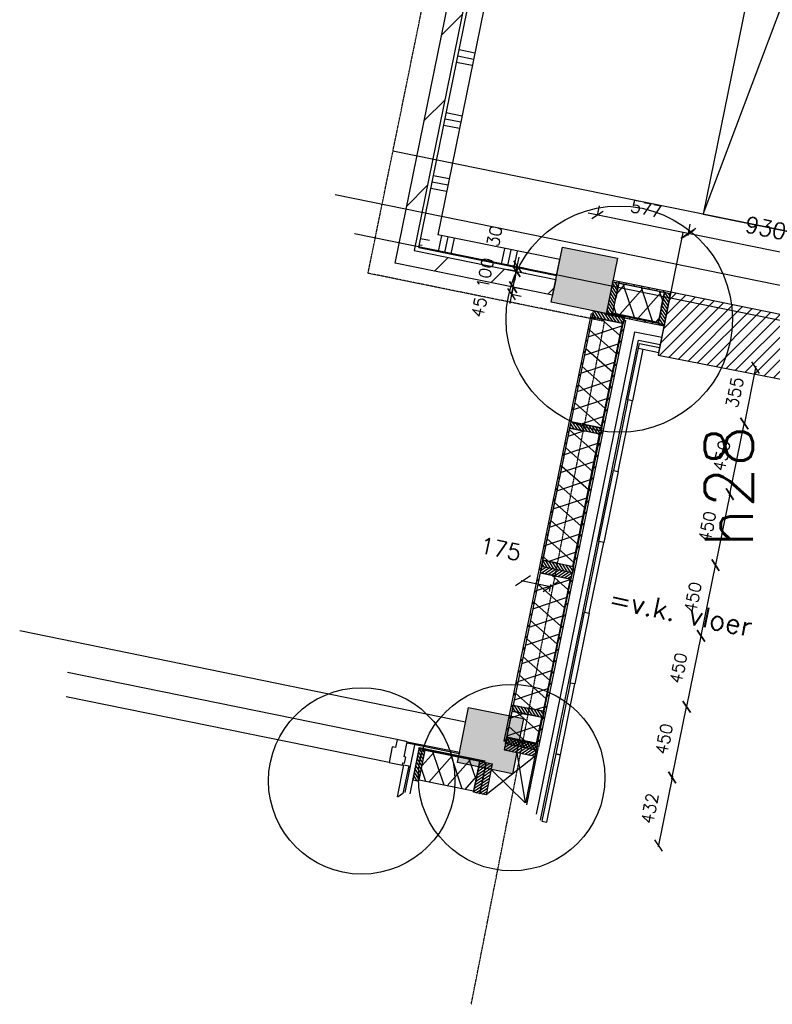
# Model space of a CAD drawing. Extents: x 0 to 297174, y -27731 to 163980.
# Tile 26 of 152: x 187325 to 192009, y 23919 to 30050. Entities that reach past the tile are written whole.
import ezdxf

# ---------------------------------------------------------------- set-up
doc = ezdxf.new("R2010")
doc.units = 0
doc.header["$LTSCALE"] = 5
doc.header["$MEASUREMENT"] = 0
doc.header["$PDMODE"] = 3
doc.header["$PDSIZE"] = 0.1
doc.linetypes.add('DASHDOT', pattern=[1, 0.5, -0.25, 0, -0.25])
doc.layers.get('0').update_dxf_attribs({"linetype": 'CONTINUOUS'})
doc.layers.get('DEFPOINTS').update_dxf_attribs({"linetype": 'CONTINUOUS'})
for name, color, linetype in [('_BRANDCOMPART', 6, 'DASHDOT'), ('_DETAILNUMMERS', 4, 'CONTINUOUS'), ('_DETAILNUMMERSTEKST', 4, 'CONTINUOUS'), ('_INSTALLATIES', 4, 'CONTINUOUS'), ('A--01A1_ACEER', 1, 'CONTINUOUS'), ('A--A21--_F-23-', 9, 'CONTINUOUS'), ('A--A22--_F123-', 9, 'CONTINUOUS'), ('A--A25--_F--3-', 9, 'CONTINUOUS'), ('A--A28--_F12--', 7, 'CONTINUOUS'), ('A--A42--_F-23-', 9, 'CONTINUOUS'), ('A--L$7A1-_STRAMIEN', 1, 'CONTINUOUS'), ('A--L02-A3-_LOGO', 3, 'CONTINUOUS'), ('A--L21--', 3, 'CONTINUOUS'), ('A--L21--_F--3-', 7, 'CONTINUOUS'), ('A--L21A2_BUITENWAND', 2, 'CONTINUOUS'), ('A--L22--_F--3-', 7, 'CONTINUOUS'), ('A--L22--_F-23-', 7, 'CONTINUOUS'), ('A--L22A2_BINNENWAND', 2, 'CONTINUOUS'), ('A--L25--', 7, 'CONTINUOUS'), ('A--L25--_F-23-', 7, 'CONTINUOUS'), ('A--L28--', 7, 'CONTINUOUS'), ('A--L28--_F--3-', 1, 'CONTINUOUS'), ('A--L28--_F12--', 7, 'CONTINUOUS'), ('A--L31A1_BUITENKOZIJN', 1, 'CONTINUOUS'), ('A--L42--', 7, 'CONTINUOUS'), ('A--L42--_F-23-', 7, 'CONTINUOUS'), ('A--M$1A-_F123-', 1, 'CONTINUOUS'), ('A--T01A-25_TEKST', 2, 'CONTINUOUS'), ('X--LR---_CP', 7, 'CONTINUOUS')]:
    doc.layers.add(name, color=color, linetype=linetype)
doc.styles.add('ALFA-0_25', font='ROMANS')
doc.styles.add('HIEMSTRA', font='romans.shx')
doc.dimstyles.get("Standard").update_dxf_attribs({"dimscale": 50, "dimtxt": 2.5, "dimasz": 2, "dimexe": 0.3, "dimexo": 0.3, "dimgap": 2, "dimtad": 1, "dimdec": 0, "dimzin": 0, "dimdsep": 46, "dimtxsty": 'HIEMSTRA', "dimblk1": 'OBLIQUE', "dimblk2": 'OBLIQUE', "dimsah": 1, "dimcen": 0.09, "dimdle": 0.3, "dimclrd": 1, "dimclre": 1, "dimclrt": 2, "dimadec": 0, "dimazin": 0, "dimtfac": 1, "dimtdec": 4, "dimtix": 1, "dimtmove": 2, "dimatfit": 3, "dimldrblk": 'OBLIQUE', "dimfxl": 0, "dimtvp": 625, "dimtolj": 1, "dimtzin": 0, "dimarcsym": 0})
doc.dimstyles.new('STANDARD$0', dxfattribs={"dimscale": 50, "dimtxt": 2.5, "dimasz": 2, "dimexe": 2, "dimexo": 0, "dimgap": 2, "dimtad": 1, "dimdec": 0, "dimzin": 0, "dimdsep": 46, "dimtxsty": 'ALFA-0_25', "dimblk1": 'OBLIQUE', "dimblk2": 'OBLIQUE', "dimsah": 1, "dimcen": -3, "dimdle": 2, "dimclrd": 1, "dimclre": 1, "dimclrt": 2, "dimadec": 0, "dimazin": 0, "dimtfac": 0.666667, "dimtofl": 0, "dimtmove": 2, "dimatfit": 3, "dimldrblk": 'OBLIQUE', "dimfxl": 0, "dimtvp": 0.833333, "dimtolj": 1, "dimtzin": 0, "dimarcsym": 0})

# ---------------------------------------------------------------- blocks, each defined once
blk = doc.blocks.new('*U1393')
at = {"layer": 'A--A22--_F123-'}
h = blk.add_hatch(dxfattribs=at)
h.set_pattern_fill('ALFALINE', color=256, scale=300, style=0, pattern_type=2)
h.set_pattern_definition([(45, (-23276.04, -25446.4), (-212.132, 212.132), [])])
h.paths.add_polyline_path([(0, 0), (-59, -39), (803.9, 4197), (852.9, 4187), (901.9, 4177), (59, 39)])
at = {"layer": 'A--L22--_F--3-', "color": 4, "linetype": 'Continuous'}
for points in [[(-59, -39), (-59, -39), (803.9, 4197), (852.9, 4187)], [(852.9, 4187), (901.9, 4177), (59, 39), (59, 39)]]:
    blk.add_lwpolyline(points, dxfattribs=at)
blk = doc.blocks.new('*U1394')
at = {"layer": 'A--A22--_F123-'}
h = blk.add_hatch(dxfattribs=at)
h.set_pattern_fill('ALFALINE', color=256, scale=300, style=0, pattern_type=2)
h.set_pattern_definition([(45, (-24207.2, -25256.72), (-212.132, 212.132), [])])
h.paths.add_polyline_path([(0, 0), (-10, -49), (-990.1, 150.7), (-931.2, 189.7), (-872.2, 228.7), (10, 49)])
at = {"layer": 'A--L22--_F--3-', "color": 4, "linetype": 'Continuous'}
for points in [[(-872.2, 228.7), (-872.2, 228.7), (10, 49), (0, 0)], [(0, 0), (-10, -49), (-990.1, 150.7), (-990.1, 150.7)]]:
    blk.add_lwpolyline(points, dxfattribs=at)
blk = doc.blocks.new('*U1396')
at = {"layer": 'A--A22--_F123-'}
h = blk.add_hatch(dxfattribs=at)
h.set_pattern_fill('ALFAPLST', color=256, scale=400, angle=168.48648, style=0, pattern_type=2)
h.set_pattern_definition([(168.486, (0, 0), (-79.84, -391.95), []), (168.486, (-8, -39.2), (-79.84, -391.95), []), (168.486, (-15.97, -78.4), (-79.84, -391.95), [])])
h.paths.add_polyline_path([(0, 0), (49, -10), (-768.8, -4024.6), (-827.8, -4063.7), (-886.7, -4102.7), (-49, 10)])
at = {"layer": 'A--L22--_F-23-', "color": 3, "linetype": 'Continuous'}
for points in [[(-886.7, -4102.7), (-886.7, -4102.7), (-49, 10), (0, 0)], [(0, 0), (49, -10), (-768.8, -4024.6), (-768.8, -4024.6)]]:
    blk.add_lwpolyline(points, dxfattribs=at)
blk = doc.blocks.new('*U1395')
at = {"layer": 'A--A22--_F123-'}
h = blk.add_hatch(dxfattribs=at)
h.set_pattern_fill('ALFAPLST', color=256, scale=400, angle=258.48614, style=0, pattern_type=2)
h.set_pattern_definition([(258.486, (0, 0), (391.95, -79.84), []), (258.486, (39.2, -8), (391.95, -79.84), []), (258.486, (78.4, -15.97), (391.95, -79.84), [])])
h.paths.add_polyline_path([(0, 0), (-59, -39), (798.7, -213.7), (808.7, -164.7), (818.6, -115.7), (59, 39)])
at = {"layer": 'A--L22--_F-23-', "color": 3, "linetype": 'Continuous'}
for points in [[(808.7, -164.7), (818.6, -115.7), (59, 39), (59, 39)], [(-59, -39), (-59, -39), (798.7, -213.7), (808.7, -164.7)]]:
    blk.add_lwpolyline(points, dxfattribs=at)
blk = doc.blocks.new('Q020437-')
at = {"layer": 'A--A28--_F12--', "color": 8}
for points in [[(-175, -175), (-175, 175), (175, 175)], [(-175, -175), (175, 175), (175, -175)]]:
    blk.add_solid(points, dxfattribs=at)
at = {"layer": 'A--L28--_F--3-', "color": 4, "linetype": 'Continuous'}
blk.add_lwpolyline([(-175, -175), (-175, 175), (175, 175), (175, -175)], close=True, dxfattribs=at)
at = {"layer": 'A--L28--_F12--', "color": 3, "linetype": 'Continuous'}
blk.add_lwpolyline([(-175, -175), (-175, 175), (175, 175), (175, -175)], close=True, dxfattribs=at)
at = {"layer": 'X--LR---_CP'}
for p in [(-175, 0), (-175, 0), (175, 0)]:
    blk.add_point(p, dxfattribs=at)
blk = doc.blocks.new('_OBLIQUE')
at = {"color": 0, "linetype": 'ByBlock'}
blk.add_line((-0.5, -0.5), (0.5, 0.5), dxfattribs=at)
blk = doc.blocks.new('*D1411')
at = {"color": 1, "linetype": 'ByBlock'}
for p, q in [((25965.5, 25402.2), (25030.5, 25592.7)), ((25045.9, 25608.1), (25039.9, 25578.6))]:
    blk.add_line(p, q, dxfattribs=at)
at = {"layer": 'DEFPOINTS', "color": 0, "linetype": 'ByBlock'}
for p in [(25042.3, 25590.3), (25048.3, 25619.8), (25959.8, 25434.2)]:
    blk.add_point(p, dxfattribs=at)
at = {"color": 1, "linetype": 'ByBlock', "xscale": 80, "yscale": 80, "zscale": 80}
for p, rotation in [((25042.3, 25590.3), 168.4862903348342), ((25953.8, 25404.6), 348.4862903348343)]:
    blk.add_blockref('_OBLIQUE', p, dxfattribs=dict(at, rotation=rotation))
at = {"color": 2, "linetype": 'ByBlock', "insert": (25524, 25624.9), "char_height": 100, "attachment_point": 5, "rotation": 348.48629, "style": 'HIEMSTRA'}
blk.add_mtext('\\A1;930', dxfattribs=at)
blk = doc.blocks.new('*D1412')
at = {"color": 2, "linetype": 'ByBlock'}
for p, q in [((24001.7, 23431.1), (24184.9, 23393.7)), ((24178.7, 23363.2), (24187.3, 23405.5))]:
    blk.add_line(p, q, dxfattribs=at)
at = {"layer": 'DEFPOINTS', "color": 0, "linetype": 'ByBlock'}
for p in [(24004.8, 23386.4), (24184.9, 23393.7), (24176.3, 23351.5)]:
    blk.add_point(p, dxfattribs=at)
at = {"color": 2, "linetype": 'ByBlock', "xscale": 80, "yscale": 80, "zscale": 80}
for p, rotation in [((24013.4, 23428.7), 168.4862903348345), ((24184.9, 23393.7), 348.4862903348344)]:
    blk.add_blockref('_OBLIQUE', p, dxfattribs=dict(at, rotation=rotation))
at = {"color": 3, "linetype": 'ByBlock', "insert": (23873.8, 23627.2), "char_height": 100, "attachment_point": 5, "rotation": 348.48629, "style": 'HIEMSTRA'}
blk.add_mtext('\\A1;175', dxfattribs=at)
blk = doc.blocks.new('*D1413')
at = {"color": 1, "linetype": 'ByBlock'}
blk.add_line((24939.8, 22194.9), (25033.2, 22653.5), dxfattribs=at)
at = {"layer": 'DEFPOINTS', "color": 0, "linetype": 'ByBlock'}
for p in [(25031.4, 22644.7), (25031.4, 22644.7), (24941.6, 22203.8)]:
    blk.add_point(p, dxfattribs=at)
at = {"color": 1, "linetype": 'ByBlock', "xscale": 60, "yscale": 60, "zscale": 60}
for p, rotation in [((25031.4, 22644.7), 78.48999999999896), ((24941.6, 22203.8), 258.4899999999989)]:
    blk.add_blockref('_OBLIQUE', p, dxfattribs=dict(at, rotation=rotation))
at = {"color": 2, "linetype": 'ByBlock', "insert": (24890.9, 22443.7), "char_height": 75, "attachment_point": 5, "rotation": 78.49, "style": 'HIEMSTRA'}
blk.add_mtext('\\A1;450', dxfattribs=at)
blk = doc.blocks.new('*D1414')
at = {"color": 1, "linetype": 'ByBlock'}
blk.add_line((25123, 23094.4), (25029.6, 22635.9), dxfattribs=at)
at = {"layer": 'DEFPOINTS', "color": 0, "linetype": 'ByBlock'}
for p in [(25121.2, 23085.6), (25031.4, 22644.7), (25031.4, 22644.7)]:
    blk.add_point(p, dxfattribs=at)
at = {"color": 1, "linetype": 'ByBlock', "xscale": 60, "yscale": 60, "zscale": 60}
for p, rotation in [((25121.2, 23085.6), 78.48258066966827), ((25031.4, 22644.7), 258.4825806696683)]:
    blk.add_blockref('_OBLIQUE', p, dxfattribs=dict(at, rotation=rotation))
at = {"color": 2, "linetype": 'ByBlock', "insert": (24980.7, 22884.6), "char_height": 75, "attachment_point": 5, "rotation": 78.48258, "style": 'HIEMSTRA'}
blk.add_mtext('\\A1;450', dxfattribs=at)
blk = doc.blocks.new('*D1415')
at = {"color": 1, "linetype": 'ByBlock'}
blk.add_line((25302.5, 23976.3), (25209.1, 23517.7), dxfattribs=at)
at = {"layer": 'DEFPOINTS', "color": 0, "linetype": 'ByBlock'}
for p in [(25300.7, 23967.5), (25210.9, 23526.6), (25210.9, 23526.6)]:
    blk.add_point(p, dxfattribs=at)
at = {"color": 1, "linetype": 'ByBlock', "xscale": 60, "yscale": 60, "zscale": 60}
for p, rotation in [((25300.7, 23967.5), 78.4900000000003), ((25210.9, 23526.6), 258.4900000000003)]:
    blk.add_blockref('_OBLIQUE', p, dxfattribs=dict(at, rotation=rotation))
at = {"color": 2, "linetype": 'ByBlock', "insert": (25160.3, 23766.5), "char_height": 75, "attachment_point": 5, "rotation": 78.49, "style": 'HIEMSTRA'}
blk.add_mtext('\\A1;450', dxfattribs=at)
blk = doc.blocks.new('*D1416')
at = {"color": 1, "linetype": 'ByBlock'}
blk.add_line((25119.4, 23076.8), (25212.7, 23535.4), dxfattribs=at)
at = {"layer": 'DEFPOINTS', "color": 0, "linetype": 'ByBlock'}
for p in [(25210.9, 23526.6), (25210.9, 23526.6), (25121.2, 23085.6)]:
    blk.add_point(p, dxfattribs=at)
at = {"color": 1, "linetype": 'ByBlock', "xscale": 60, "yscale": 60, "zscale": 60}
for p, rotation in [((25210.9, 23526.6), 78.49741933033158), ((25121.2, 23085.6), 258.4974193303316)]:
    blk.add_blockref('_OBLIQUE', p, dxfattribs=dict(at, rotation=rotation))
at = {"color": 2, "linetype": 'ByBlock', "insert": (25070.5, 23325.5), "char_height": 75, "attachment_point": 5, "rotation": 78.49742, "style": 'HIEMSTRA'}
blk.add_mtext('\\A1;450', dxfattribs=at)
blk = doc.blocks.new('*D1417')
at = {"color": 1, "linetype": 'ByBlock'}
blk.add_line((25298.9, 23958.7), (25392.3, 24417.3), dxfattribs=at)
at = {"layer": 'DEFPOINTS', "color": 0, "linetype": 'ByBlock'}
for p in [(25390.5, 24408.5), (25390.5, 24408.5), (25300.7, 23967.6)]:
    blk.add_point(p, dxfattribs=at)
at = {"color": 1, "linetype": 'ByBlock', "xscale": 60, "yscale": 60, "zscale": 60}
for p, rotation in [((25390.5, 24408.5), 78.48999999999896), ((25300.7, 23967.6), 258.4899999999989)]:
    blk.add_blockref('_OBLIQUE', p, dxfattribs=dict(at, rotation=rotation))
at = {"color": 2, "linetype": 'ByBlock', "insert": (25250.1, 24207.5), "char_height": 75, "attachment_point": 5, "rotation": 78.49, "style": 'HIEMSTRA'}
blk.add_mtext('\\A1;450', dxfattribs=at)
blk = doc.blocks.new('*D1418')
at = {"layer": 'A--M$1A-_F123-', "color": 1, "linetype": 'Continuous', "lineweight": -2}
for p, q in [((25463.3, 24764.7), (25388.8, 24399.6)), ((25399.3, 24406.7), (25399.4, 24406.7))]:
    blk.add_line(p, q, dxfattribs=at)
at = {"layer": 'DEFPOINTS', "color": 0, "linetype": 'Continuous'}
for p in [(25461.4, 24755.9, 0), (25390.5, 24408.5), (25390.6, 24408.5)]:
    blk.add_point(p, dxfattribs=at)
at = {"layer": 'A--M$1A-_F123-', "color": 1, "linetype": 'Continuous', "lineweight": -2, "xscale": 60, "yscale": 60, "zscale": 60}
for p, rotation in [((25461.5, 24755.9), 78.4730978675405), ((25390.6, 24408.5), 258.4730978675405)]:
    blk.add_blockref('_OBLIQUE', p, dxfattribs=dict(at, rotation=rotation))
at = {"layer": 'A--M$1A-_F123-', "color": 2, "linetype": 'Continuous', "insert": (25330.5, 24601.7), "char_height": 75, "attachment_point": 5, "rotation": 78.4731, "style": 'HIEMSTRA'}
blk.add_mtext('\\A1;355', dxfattribs=at)
blk = doc.blocks.new('*D1419')
at = {"color": 1, "linetype": 'ByBlock'}
blk.add_line((24943.4, 22212.5), (24853.5, 21771.6), dxfattribs=at)
at = {"layer": 'DEFPOINTS', "color": 0, "linetype": 'ByBlock'}
for p in [(24941.6, 22203.7), (24855.3, 21780.4), (24855.3, 21780.4)]:
    blk.add_point(p, dxfattribs=at)
at = {"color": 1, "linetype": 'ByBlock', "xscale": 60, "yscale": 60, "zscale": 60}
for p, rotation in [((24941.6, 22203.7), 78.48227184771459), ((24855.3, 21780.4), 258.4822718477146)]:
    blk.add_blockref('_OBLIQUE', p, dxfattribs=dict(at, rotation=rotation))
at = {"color": 2, "linetype": 'ByBlock', "insert": (24802.9, 22011.5), "char_height": 75, "attachment_point": 5, "rotation": 78.48227, "style": 'HIEMSTRA'}
blk.add_mtext('\\A1;432', dxfattribs=at)
blk = doc.blocks.new('NH40_196')
at = {"layer": 'A--A25--_F--3-'}
h = blk.add_hatch(dxfattribs=at)
h.set_pattern_fill('ALFALINE', color=256, scale=15, style=0, pattern_type=2)
h.set_pattern_definition([(45, (-6, 0), (-10.6066, 10.6066), [])])
h.paths.add_polyline_path([(0, 0), (0, 196), (40, 196), (40, 0)])
at = {"layer": 'A--L25--_F-23-', "color": 2, "linetype": 'Continuous'}
blk.add_lwpolyline([(0, 0), (0, 196), (40, 196), (40, 0)], close=True, dxfattribs=at)
at = {"layer": 'X--LR---_CP'}
for p in [(0, 0), (0, 0), (40, 0)]:
    blk.add_point(p, dxfattribs=at)
blk = doc.blocks.new('*U1420')
at = {"layer": 'A--A21--_F-23-'}
h = blk.add_hatch(dxfattribs=at)
h.set_pattern_fill('ALFAISO', color=256, scale=100, angle=348.49483, style=0, pattern_type=2)
h.set_pattern_definition([(48.495, (-9.97, -49), (-74.89, 66.27), []), (108.495, (-9.97, -49), (-94.835, -31.722), [])])
h.paths.add_polyline_path([(0, 0), (18.9, 93.1), (357.9, 24.1), (339, -69), (320, -162.1), (-18.9, -93.1)])
at = {"layer": 'A--L21--_F--3-', "color": 3, "linetype": 'Continuous'}
for points in [[(0, 0), (18.9, 93.1), (357.9, 24.1), (339, -69)], [(339, -69), (320, -162.1), (-18.9, -93.1), (0, 0)]]:
    blk.add_lwpolyline(points, dxfattribs=at)
blk = doc.blocks.new('*U1421')
at = {"layer": 'A--A42--_F-23-'}
h = blk.add_hatch(dxfattribs=at)
h.set_pattern_fill('ALFALINE', color=256, scale=40, style=0, pattern_type=2)
h.set_pattern_definition([(45, (-24032.804, -22040.84), (-28.28427, 28.28427), [])])
h.paths.add_polyline_path([(0, 0), (3.9, -5.9), (75.1, 343.3), (70.2, 344.3), (65.3, 345.3), (-3.9, 5.9)])
at = {"layer": 'A--L42--_F-23-', "color": 2, "linetype": 'Continuous'}
for points in [[(70.2, 344.3), (65.3, 345.3), (-3.9, 5.9), (-3.9, 5.9)], [(3.9, -5.9), (3.9, -5.9), (75.1, 343.3), (70.2, 344.3)]]:
    blk.add_lwpolyline(points, dxfattribs=at)
blk = doc.blocks.new('*U1422')
at = {"layer": 'A--A42--_F-23-'}
h = blk.add_hatch(dxfattribs=at)
h.set_pattern_fill('ALFALINE', color=256, scale=40, style=0, pattern_type=2)
h.set_pattern_definition([(45, (-24104.43, -22394.64), (-28.28427, 28.28427), [])])
h.paths.add_polyline_path([(0, 0), (-4.9, 1), (536.4, 2656.4), (541.3, 2655.4), (546.2, 2654.4), (4.9, -1)])
at = {"layer": 'A--L42--_F-23-', "color": 2, "linetype": 'Continuous'}
for points in [[(0, 0), (-4.9, 1), (536.4, 2656.4), (541.3, 2655.4)], [(541.3, 2655.4), (546.2, 2654.4), (4.9, -1), (0, 0)]]:
    blk.add_lwpolyline(points, dxfattribs=at)
blk = doc.blocks.new('*U1423')
at = {"layer": 'A--A21--_F-23-'}
h = blk.add_hatch(dxfattribs=at)
h.set_pattern_fill('ALFAISO', color=256, scale=100, angle=258.48149, style=0, pattern_type=2)
h.set_pattern_definition([(318.481, (-48.99, 9.98), (66.286, 74.874), []), (18.481, (-48.99, 9.98), (-31.7, 94.843), [])])
h.paths.add_polyline_path([(0, 0), (93.1, -19), (-39.6, -670.3), (-132.7, -651.3), (-225.8, -632.4), (-93.1, 19)])
at = {"layer": 'A--L21--_F--3-', "color": 3, "linetype": 'Continuous'}
for points in [[(-132.7, -651.3), (-225.8, -632.4), (-93.1, 19), (0, 0)], [(0, 0), (93.1, -19), (-39.6, -670.3), (-132.7, -651.3)]]:
    blk.add_lwpolyline(points, dxfattribs=at)
blk = doc.blocks.new('*U1424')
at = {"layer": 'A--A21--_F-23-'}
h = blk.add_hatch(dxfattribs=at)
h.set_pattern_fill('ALFAISO', color=256, scale=100, angle=78.48249, style=0, pattern_type=2)
h.set_pattern_definition([(138.482, (48.99, -9.98), (-66.285, -74.875), []), (198.482, (48.99, -9.98), (31.701, -94.842), [])])
h.paths.add_polyline_path([(0, 0), (-93.1, 19), (74.7, 842.3), (167.8, 823.4), (260.9, 804.4), (93.1, -19)])
at = {"layer": 'A--L21--_F--3-', "color": 3, "linetype": 'Continuous'}
for points in [[(0, 0), (-93.1, 19), (74.7, 842.3), (167.8, 823.4)], [(0, 0), (93.1, -19), (260.9, 804.4), (167.8, 823.4)]]:
    blk.add_lwpolyline(points, dxfattribs=at)
blk = doc.blocks.new('*U1425')
at = {"layer": 'A--A21--_F-23-'}
h = blk.add_hatch(dxfattribs=at)
h.set_pattern_fill('ALFAISO', color=256, scale=100, angle=78.46699, style=0, pattern_type=2)
h.set_pattern_definition([(138.467, (48.99, -10), (-66.305, -74.857), []), (198.467, (48.99, -10), (31.676, -94.85), [])])
h.paths.add_polyline_path([(0, 0), (-93.1, 19), (-60, 180.9), (33, 161.9), (126.1, 142.9), (93.1, -19)])
at = {"layer": 'A--L21--_F--3-', "color": 3, "linetype": 'Continuous'}
for points in [[(0, 0), (-93.1, 19), (-60, 180.9), (33, 161.9)], [(0, 0), (93.1, -19), (126.1, 142.9), (33, 161.9)]]:
    blk.add_lwpolyline(points, dxfattribs=at)
blk = doc.blocks.new('*U1426')
at = {"layer": 'A--A21--_F-23-'}
h = blk.add_hatch(dxfattribs=at)
h.set_pattern_fill('ALFAISO', color=256, scale=100, angle=258.48249, style=0, pattern_type=2)
h.set_pattern_definition([(318.482, (-48.99, 9.98), (66.285, 74.875), []), (18.482, (-48.99, 9.98), (-31.701, 94.842), [])])
h.paths.add_polyline_path([(0, 0), (93.1, -19), (-74.6, -841.8), (-167.7, -822.8), (-260.8, -803.9), (-93.1, 19)])
at = {"layer": 'A--L21--_F--3-', "color": 3, "linetype": 'Continuous'}
for points in [[(0, 0), (-93.1, 19), (-260.8, -803.9), (-167.7, -822.8)], [(0, 0), (93.1, -19), (-74.6, -841.8), (-167.7, -822.8)]]:
    blk.add_lwpolyline(points, dxfattribs=at)
blk = doc.blocks.new('*U1427')
at = {"layer": 'A--A42--_F-23-'}
h = blk.add_hatch(dxfattribs=at)
h.set_pattern_fill('ALFALINE', color=256, scale=40, style=0, pattern_type=2)
h.set_pattern_definition([(45, (-23901.07, -22428.354), (-28.28427, 28.28427), [])])
h.paths.add_polyline_path([(0, 0), (-4.9, 1), (537.8, 2663.8), (542.7, 2662.8), (547.6, 2661.8), (4.9, -1)])
at = {"layer": 'A--L42--_F-23-', "color": 2, "linetype": 'Continuous'}
for points in [[(0, 0), (-4.9, 1), (537.8, 2663.8), (542.7, 2662.8)], [(542.7, 2662.8), (547.6, 2661.8), (4.9, -1), (0, 0)]]:
    blk.add_lwpolyline(points, dxfattribs=at)
blk = doc.blocks.new('*U1428')
at = {"layer": 'A--A42--_F-23-'}
h = blk.add_hatch(dxfattribs=at)
h.set_pattern_fill('ALFALINE', color=256, scale=40, style=0, pattern_type=2)
h.set_pattern_definition([(45, (-23774.034, -22303.764), (-28.28427, 28.28427), [])])
h.paths.add_polyline_path([(0, 0), (-1, -4.9), (-408.6, 78), (-407.6, 82.9), (-406.6, 87.8), (1, 4.9)])
at = {"layer": 'A--L42--_F-23-', "color": 2, "linetype": 'Continuous'}
for points in [[(0, 0), (-1, -4.9), (-408.6, 78), (-407.6, 82.9)], [(-407.6, 82.9), (-406.6, 87.8), (1, 4.9), (0, 0)]]:
    blk.add_lwpolyline(points, dxfattribs=at)
blk = doc.blocks.new('*D1429')
at = {"color": 1, "linetype": 'ByBlock'}
for p, q in [((24477.2, 25705.4), (24489.2, 25764.2)), ((25101.1, 25578.3), (24418.4, 25717.4)), ((25042.3, 25590.3), (25054.3, 25649.1))]:
    blk.add_line(p, q, dxfattribs=at)
at = {"layer": 'DEFPOINTS', "color": 0, "linetype": 'ByBlock'}
for p in [(24477.2, 25705.4), (24477.2, 25705.4), (25042.3, 25590.3)]:
    blk.add_point(p, dxfattribs=at)
at = {"color": 1, "linetype": 'ByBlock', "xscale": 60, "yscale": 60, "zscale": 60}
for p, rotation in [((24477.2, 25705.4), 168.4862903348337), ((25042.3, 25590.3), 348.4862903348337)]:
    blk.add_blockref('_OBLIQUE', p, dxfattribs=dict(at, rotation=rotation))
at = {"color": 2, "linetype": 'ByBlock', "insert": (24779.2, 25743.4), "char_height": 75, "attachment_point": 5, "rotation": 348.48629, "style": 'ALFA-0_25'}
blk.add_mtext('\\A1;577', dxfattribs=at)
blk = doc.blocks.new('*D1430')
at = {"color": 1, "linetype": 'ByBlock'}
for p, q in [((23942.5, 25213.7), (23951.5, 25257.8)), ((23951.5, 25257.8), (23963.5, 25316.6)), ((23951.5, 25257.8), (24010.3, 25245.8)), ((23942.5, 25213.7), (23930.5, 25154.9)), ((23942.5, 25213.7), (24001.3, 25201.7))]:
    blk.add_line(p, q, dxfattribs=at)
at = {"layer": 'DEFPOINTS', "color": 0, "linetype": 'ByBlock'}
for p in [(23951.5, 25257.8), (23951.5, 25257.8), (23942.5, 25213.7)]:
    blk.add_point(p, dxfattribs=at)
at = {"color": 1, "linetype": 'ByBlock', "xscale": 60, "yscale": 60, "zscale": 60}
for p, rotation in [((23951.5, 25257.8), 258.4862903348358), ((23942.5, 25213.7), 78.48629033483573)]:
    blk.add_blockref('_OBLIQUE', p, dxfattribs=dict(at, rotation=rotation))
at = {"color": 2, "linetype": 'ByBlock', "insert": (23739.5, 25131.9), "char_height": 75, "attachment_point": 5, "rotation": 78.48629, "style": 'ALFA-0_25'}
blk.add_mtext('\\A1;45', dxfattribs=at)
blk = doc.blocks.new('*D1431')
at = {"color": 1, "linetype": 'ByBlock'}
for p, q in [((23971.5, 25355.8), (23983.4, 25414.6)), ((23971.5, 25355.8), (23912.7, 25367.7)), ((23951.5, 25257.8), (23971.5, 25355.8)), ((23951.5, 25257.8), (23892.7, 25269.8)), ((23951.5, 25257.8), (23939.5, 25199))]:
    blk.add_line(p, q, dxfattribs=at)
at = {"layer": 'DEFPOINTS', "color": 0, "linetype": 'ByBlock'}
for p in [(23971.5, 25355.8), (23971.5, 25355.8), (23951.5, 25257.8)]:
    blk.add_point(p, dxfattribs=at)
at = {"color": 1, "linetype": 'ByBlock', "xscale": 60, "yscale": 60, "zscale": 60}
for p, rotation in [((23971.5, 25355.8), 258.4862903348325), ((23951.5, 25257.8), 78.48629033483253)]:
    blk.add_blockref('_OBLIQUE', p, dxfattribs=dict(at, rotation=rotation))
at = {"color": 2, "linetype": 'ByBlock', "insert": (23777.8, 25344.2), "char_height": 75, "attachment_point": 5, "rotation": 78.48629, "style": 'ALFA-0_25'}
blk.add_mtext('\\A1;100', dxfattribs=at)
blk = doc.blocks.new('*D1432')
at = {"color": 1, "linetype": 'ByBlock'}
for p, q in [((23977.4, 25385.2), (23989.4, 25444)), ((23968.4, 25387), (24036.2, 25373.2)), ((23971.5, 25355.8), (23977.4, 25385.2)), ((23971.5, 25355.8), (23959.5, 25297)), ((23962.4, 25357.6), (24030.3, 25343.8))]:
    blk.add_line(p, q, dxfattribs=at)
at = {"layer": 'DEFPOINTS', "color": 0, "linetype": 'ByBlock'}
for p in [(23968.4, 25387), (23977.4, 25385.2), (23962.4, 25357.6)]:
    blk.add_point(p, dxfattribs=at)
at = {"color": 1, "linetype": 'ByBlock', "xscale": 60, "yscale": 60, "zscale": 60}
for p, rotation in [((23971.5, 25355.8), 78.4862903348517), ((23977.4, 25385.2), 258.4862903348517)]:
    blk.add_blockref('_OBLIQUE', p, dxfattribs=dict(at, rotation=rotation))
at = {"color": 2, "linetype": 'ByBlock', "insert": (23836, 25574.6), "char_height": 75, "attachment_point": 5, "rotation": 78.48629, "style": 'ALFA-0_25'}
blk.add_mtext('\\A1;30', dxfattribs=at)
blk = doc.blocks.new('*U1439')
at = {"layer": 'A--A21--_F-23-', "linetype": 'Continuous'}
h = blk.add_hatch(dxfattribs=at)
h.set_pattern_fill('ALFAISO', color=256, scale=100, angle=168.49, style=0)
h.set_pattern_definition([(228.49, (9.98, 48.99), (74.884, -66.275), []), (288.49, (9.98, 48.99), (94.838, 31.714), [])])
h.paths.add_polyline_path([(0, 0), (-19, -93.1), (-301.5, -35.5), (-282.6, 57.5), (-263.6, 150.6), (19, 93.1)])
at = {"layer": 'A--L21--_F--3-', "color": 3, "linetype": 'Continuous'}
for points in [[(0, 0), (19, 93.1), (-263.6, 150.6), (-282.6, 57.5)], [(0, 0), (-19, -93.1), (-301.5, -35.5), (-282.6, 57.5)]]:
    blk.add_lwpolyline(points, dxfattribs=at)
blk = doc.blocks.new('*U1443')
at = {"layer": 'A--A42--_F-23-', "linetype": 'Continuous'}
h = blk.add_hatch(dxfattribs=at)
h.set_pattern_fill('ALFALINE', color=256, scale=40, style=0)
h.set_pattern_definition([(45, (-24932.937, -25220.395), (-28.28427, 28.28427), [])])
h.paths.add_polyline_path([(0, 0), (-1, -4.9), (-362, 68.6), (-361, 73.5), (-360, 78.4), (1, 4.9)])
at = {"layer": 'A--L42--_F-23-', "color": 2, "linetype": 'Continuous'}
for points in [[(0, 0), (-1, -4.9), (-362, 68.6), (-361, 73.5)], [(0, 0), (1, 4.9), (-360, 78.4), (-361, 73.5)]]:
    blk.add_lwpolyline(points, dxfattribs=at)
blk = doc.blocks.new('*U1444')
at = {"layer": 'A--A42--_F-23-', "linetype": 'Continuous'}
h = blk.add_hatch(dxfattribs=at)
h.set_pattern_fill('ALFALINE', color=256, scale=40, style=0)
h.set_pattern_definition([(45, (-24891.823, -25018.54), (-28.28427, 28.28427), [])])
h.paths.add_polyline_path([(0, 0), (-1, -4.9), (-362, 68.6), (-361, 73.5), (-360, 78.4), (1, 4.9)])
at = {"layer": 'A--L42--_F-23-', "color": 2, "linetype": 'Continuous'}
for points in [[(0, 0), (-1, -4.9), (-362, 68.6), (-361, 73.5)], [(0, 0), (1, 4.9), (-360, 78.4), (-361, 73.5)]]:
    blk.add_lwpolyline(points, dxfattribs=at)
blk = doc.blocks.new('A$C359541E0')
at = {"layer": 'A--L$7A1-_STRAMIEN'}
h = blk.add_hatch(dxfattribs=at)
h.set_pattern_fill('ANSI31', color=256, scale=400, style=0)
h.set_pattern_definition([(45, (-7198.284, 997.63), (-35.35534, 35.35534), [])])
h.paths.add_polyline_path([(17655.8, 25831.1), (19864.2, 25399.6), (19940.4, 25773.9), (17735.7, 26223)])
at = {"layer": '_BRANDCOMPART'}
blk.add_lwpolyline([(16492.7, 21789.6), (16743.7, 23064.7), (16743.7, 23065), (17322.9, 26041.5), (15850.4, 26341.2), (18400.9, 38863.1), (18400.9, 38863.1), (32157.2, 38863.1), (32157.2, 38863.1), (32157.2, 29726.9)], dxfattribs=at)
at = {"layer": '_DETAILNUMMERS'}
for centre, radius in [((17413.8, 26055.4, -0.7), 704.5), ((15810.9, 23180.4), 580.4), ((16744.1, 23200.8), 580.4)]:
    blk.add_circle(centre, radius, dxfattribs=at)
at = {"layer": '_INSTALLATIES', "linetype": 'Continuous'}
blk.add_line((17936.1, 26708.4), (21499.9, 36187.8), dxfattribs=at)
blk.add_lwpolyline([(19503.9, 26389), (21499.9, 36187.8), (19932.1, 36507.2), (17936.1, 26708.4), (19503.9, 26389)], close=True, dxfattribs=at)
at = {"layer": 'A--L$7A1-_STRAMIEN'}
for p, q in [((21071.7, 26069.7), (16005.2, 27101.7)), ((15646.2, 26831.5), (22143.4, 25508)), ((15765.6, 26589.3), (23024, 25110.8)), ((17659.4, 25848.8, 0), (17811.4, 26594.6))]:
    blk.add_line(p, q, dxfattribs=at)
at = {"layer": 'A--L$7A1-_STRAMIEN', "color": 3}
blk.add_lwpolyline([(17655.8, 25831.1), (19864.2, 25399.6), (19940.4, 25773.9), (17735.7, 26223)], close=True, dxfattribs=at)
at = {"layer": 'A--L02-A3-_LOGO'}
blk.add_line((17533.5, 25874.4), (17539.5, 25903.7, 0), dxfattribs=at)
at = {"layer": 'A--L21--'}
for p, q in [((17533.5, 25874.4), (17659.4, 25848.8, 0)), ((17539.5, 25903.7, 0), (17665.4, 25878.1, 0))]:
    blk.add_line(p, q, dxfattribs=at)
for points in [[(17561.4, 25868.6), (17496.5, 25547.8), (17467.1, 25553.8), (17533.5, 25874.4)], [(17406.8, 25106.9), (17496.5, 25547.8), (17467.1, 25553.8), (17377.4, 25112.8)], [(17406.8, 25106.9), (17317, 24665.9), (17287.6, 24671.9), (17377.4, 25112.8)], [(17227.2, 24225), (17317, 24665.9), (17287.6, 24671.9), (17197.8, 24230.9)], [(17227.2, 24225), (17137.4, 23784), (17108, 23790), (17197.8, 24230.9)], [(17047.6, 23343.1), (17137.4, 23784), (17108, 23790), (17018.2, 23349)], [(17018.2, 23349), (16932.8, 22929.6), (16962.2, 22923.6), (16962.2, 22923.6), (17047.6, 23343.1), (17035.8, 23345.5)], [(16033.2, 23082.2), (16073.7, 23281.1), (16103.1, 23275.1), (16067.8, 23101.7), (16037.1, 23081.4)]]:
    blk.add_lwpolyline(points, close=True, dxfattribs=at)
at = {"layer": 'A--L21A2_BUITENWAND', "color": 2, "linetype": 'Continuous'}
for p, q in [((16139.8, 23405.4), (16079.1, 23107.5)), ((16167.2, 23379.4), (16110.5, 23101.1))]:
    blk.add_line(p, q, dxfattribs=at)
for points in [[(16094.8, 23424.8), (16032.1, 23437.5), (16021.9, 23387.6), (16001.3, 23391.7), (15981.6, 23294.7), (16064.8, 23277.8), (16067.8, 23292.5), (16077.6, 23290.5), (16085.4, 23328.7), (16075.6, 23330.7)], [(16094.8, 23424.8), (16419.1, 23358.7), (16417.1, 23348.9), (16092.8, 23415)]]:
    blk.add_lwpolyline(points, close=True, dxfattribs=at)
at = {"layer": 'A--L22A2_BINNENWAND', "color": 2, "linetype": 'Continuous'}
for p, q in [((16898.9, 22973.3), (17510.5, 25976.9, 0)), ((17510.5, 25976.9, 0), (17678.6, 25942.7, 0)), ((16923.8, 22935.6), (17532.7, 25925.5, 0)), ((17532.7, 25925.5, 0), (17669.4, 25897.6, 0)), ((16776, 23357.5), (16828.7, 23044.8)), ((16889.7, 23334.4), (16584.7, 23094.5)), ((16616.8, 23252.2), (16828.7, 23044.8))]:
    blk.add_line(p, q, dxfattribs=at)
at = {"layer": 'A--L22A2_BINNENWAND'}
blk.add_line((13682, 24116.3), (16457.7, 23548.1), dxfattribs=at)
at = {"layer": 'A--L31A1_BUITENKOZIJN'}
for p, q in [((16089.9, 23425.8), (13980.1, 23855.4)), ((15981.6, 23294.7), (13970.8, 23704.2))]:
    blk.add_line(p, q, dxfattribs=at)
at = {"layer": 'A--L21--', "linetype": 'Continuous'}
for name, p in [('*U1393', (16077.8, 26444)), ('*U1396', (17053, 30605.2)), ('*U1395', (16225.2, 26541.6)), ('*U1394', (17008.9, 26254.4)), ('*U1439', (17675.5, 26128)), ('*U1423', (17339.5, 26049.2)), ('*U1424', (17031, 24535.4)), ('*U1426', (17015, 24457)), ('*U1425', (16806.3, 23433)), ('*U1420', (16187.4, 23278.4))]:
    blk.add_blockref(name, p, dxfattribs=at)
at = {"layer": 'A--L25--', "xscale": -1}
for p, rotation in [((17372.8, 26086.6), 348.4899999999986), ((17694.6, 26021.1, 0), 348.4899999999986), ((16921.9, 24475.9), 258.4899999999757), ((16705.6, 23412.7), 258.4899999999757), ((16167.2, 23379.5), 168.4899999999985), ((16697.7, 23373.5), 258.4899999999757)]:
    blk.add_blockref('NH40_196', p, dxfattribs=dict(at, rotation=rotation))
at = {"layer": 'A--L25--'}
for p, rotation in [((17254.4, 26107.4), 258.4825806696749), ((17113.7, 25416.9), 258.4825806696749), ((16937.9, 24554.3), 258.4825806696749), ((16754.3, 23653.1), 258.4825806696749), ((16713.2, 23452), 258.4825806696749), ((16584.6, 23294.5), 168.4899999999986), ((16623.8, 23286.5), 168.4899999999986)]:
    blk.add_blockref('NH40_196', p, dxfattribs=dict(at, rotation=rotation))
at = {"layer": 'A--L28--', "linetype": 'Continuous', "rotation": 168.4862903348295}
for p in [(17196.4, 26297.8), (16612.5, 23431.7)]:
    blk.add_blockref('Q020437-', p, dxfattribs=at)
at = {"layer": 'A--L42--'}
for name, p in [('*U1443', (17734.7, 26218)), ('*U1444', (17693.5, 26016.2)), ('*U1422', (16906.1, 23392.3)), ('*U1421', (16834.5, 23038.5))]:
    blk.add_blockref(name, p, dxfattribs=at)
at = {"layer": 'A--L42--', "linetype": 'Continuous'}
for name, p in [('*U1427', (16702.8, 23426)), ('*U1428', (16575.7, 23301.4))]:
    blk.add_blockref(name, p, dxfattribs=at)
at = {"layer": '_DETAILNUMMERSTEKST', "style": 'ALFA-0_25'}
blk.add_text('h28', height=300, rotation=90, dxfattribs=at).set_placement((18245.7, 24634.6, -0.7))
at = {"layer": 'A--T01A-25_TEKST', "style": 'HIEMSTRA'}
blk.add_text('=v.k. vloer', height=125, rotation=348.49, dxfattribs=at).set_placement((17340.2, 24257.9))
at = {"layer": 'A--M$1A-_F123-', "linetype": 'Continuous'}
for p1, p2, distance, dimstyle, override, picture, middle in [((17844, 26587.9), (17278.9, 26703.1), 0, 'STANDARD$0', {"dimscale": 30, "dimclrd": 1, "dimclre": 1, "dimclrt": 2}, '*D1429', (17580.9, 26741)), ((18761.5, 26431.8), (17850, 26617.5), 30.1, 'Standard', {"dimtad": 1, "dimclrd": 1, "dimclre": 1, "dimclrt": 2}, '*D1411', (18325.7, 26622.5)), ((16753.2, 26255.4), (16773.2, 26353.4), 0, 'STANDARD$0', {"dimscale": 30, "dimclrd": 1, "dimclre": 1, "dimclrt": 2}, '*D1431', (16579.5, 26341.8)), ((18263.1, 25753.5, 0), (18192.2, 25406.1), 0.1, 'Standard', {"dimscale": 30, "dimclrd": 1, "dimclre": 1, "dimclrt": 2}, '*D1418', (18132.2, 25599.3)), ((18102.5, 24965.2), (18192.3, 25406.1), 0, 'Standard', {"dimscale": 30, "dimclrd": 1, "dimclre": 1, "dimclrt": 2}, '*D1417', (18051.8, 25205.1)), ((18102.4, 24965.1), (18012.7, 24524.2), 0, 'Standard', {"dimscale": 30, "dimclrd": 1, "dimclre": 1, "dimclrt": 2}, '*D1415', (17962, 24764.1)), ((17922.9, 24083.2), (18012.7, 24524.2), 0, 'Standard', {"dimscale": 30, "dimclrd": 1, "dimclre": 1, "dimclrt": 2}, '*D1416', (17872.3, 24323.2)), ((17922.9, 24083.2), (17833.1, 23642.3), 0, 'Standard', {"dimscale": 30, "dimclrd": 1, "dimclre": 1, "dimclrt": 2}, '*D1414', (17782.5, 23882.2)), ((17743.3, 23201.4), (17833.1, 23642.3), 0, 'Standard', {"dimscale": 30, "dimclrd": 1, "dimclre": 1, "dimclrt": 2}, '*D1413', (17692.6, 23441.3)), ((17743.3, 23201.4), (17657, 22778), 0, 'Standard', {"dimscale": 30, "dimclrd": 1, "dimclre": 1, "dimclrt": 2}, '*D1419', (17604.6, 23009.2))]:
    dim = blk.add_aligned_dim(p1=p1, p2=p2, distance=distance, dimstyle=dimstyle, override=override, dxfattribs=at)
    dim.commit()
    dim.dimension.update_dxf_attribs({"geometry": picture, "text_midpoint": middle, "insert": (-7198.3, 997.6)})
for base, p1, p2, picture, middle in [((16779.2, 26382.8), (16764.2, 26355.2), (16770.1, 26384.6), '*D1432', (16637.7, 26572.2)), ((16753.2, 26255.4), (16744.2, 26211.3), (16753.2, 26255.4), '*D1430', (16541.2, 26129.5))]:
    dim = blk.add_linear_dim(base=base, p1=p1, p2=p2, angle=78.48629, dimstyle='STANDARD$0', override={"dimscale": 30, "dimclrd": 1, "dimclre": 1, "dimclrt": 2}, dxfattribs=at)
    dim.commit()
    dim.dimension.update_dxf_attribs({"geometry": picture, "text_midpoint": middle, "dimtype": 129, "insert": (-7198.3, 997.6)})
dim = blk.add_linear_dim(base=(16986.6, 24391.4), p1=(16806.5, 24384), p2=(16978, 24349.1), angle=348.48629, dimstyle='Standard', dxfattribs=at)
dim.commit()
dim.dimension.update_dxf_attribs({"geometry": '*D1412', "text_midpoint": (16675.5, 24624.8), "dimtype": 129, "insert": (-7198.3, 997.6)})

msp = doc.modelspace()

# ---------------------------------------------------------------- block references
at = {"layer": 'A--01A1_ACEER', "ltscale": 10}
msp.add_blockref('A$C359541E0', (173642.6, 2129.6), dxfattribs=at)

doc.saveas('drawing.dxf')
